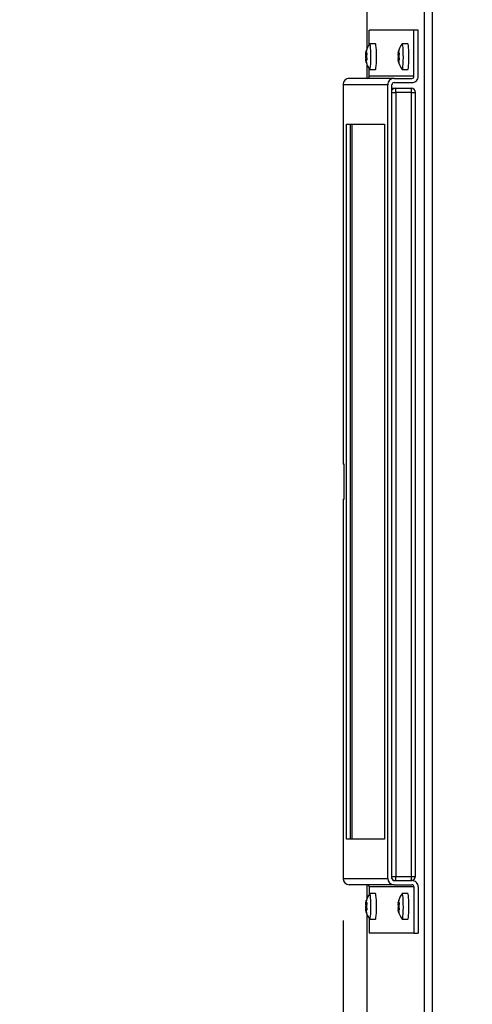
# Model space of a CAD drawing. Header units: inches. Extents: x -1 to 128, y 3 to 101.
# Tile 4 of 17: x 20.03 to 26.48, y 57.67 to 71.72. Entities that reach past the tile are written whole.
import ezdxf

# ---------------------------------------------------------------- set-up
doc = ezdxf.new("R2010")
doc.units = ezdxf.units.IN
doc.header["$LTSCALE"] = 12
doc.header["$MEASUREMENT"] = 0
doc.header["$PDSIZE"] = -1
doc.linetypes.add('SLD-Solid', pattern=[0])
doc.layers.add('DIMENSIONS', color=140, linetype='SLD-Solid', lineweight=25)
doc.styles.get("Standard").update_dxf_attribs({"font": 'verdana.ttf'})
doc.dimstyles.get("Standard").update_dxf_attribs({"dimtxt": 0.18, "dimasz": 0.18, "dimexe": 0.18, "dimexo": 0.0625, "dimgap": 0.09, "dimtad": 0, "dimtih": 1, "dimtoh": 1, "dimdec": 4, "dimzin": 0, "dimdsep": 46, "dimtxsty": 'Standard', "dimcen": 0.09, "dimadec": 0, "dimazin": 0, "dimtfac": 1, "dimtdec": 4, "dimtofl": 0, "dimtmove": 0, "dimatfit": 3, "dimfxl": 0, "dimtolj": 1, "dimtzin": 0, "dimarcsym": 0})

# ---------------------------------------------------------------- blocks, each defined once
blk = doc.blocks.new('*D134')
at = {"layer": 'Defpoints', "color": 0}
for p in [(24.642, 59.467), (24.985, 48.336), (24.642, 45.374)]:
    blk.add_point(p, dxfattribs=at)
at = {"layer": 'DIMENSIONS', "color": 0, "lineweight": -2}
for p, q in [((24.642, 58.867), (24.642, 43.874)), ((24.985, 47.736), (24.985, 43.874)), ((23.892, 45.374), (23.142, 45.374)), ((25.735, 45.374), (26.485, 45.374))]:
    blk.add_line(p, q, dxfattribs=at)
at = {"layer": 'DIMENSIONS', "color": 0}
for points in [[(23.892, 45.499), (23.892, 45.249), (24.642, 45.374)], [(25.735, 45.499), (25.735, 45.249), (24.985, 45.374)]]:
    blk.add_solid(points, dxfattribs=at)
at = {"layer": 'DIMENSIONS', "color": 0, "char_height": 0.75, "attachment_point": 5}
for s, insert in [('\\A1;0.34', (21.373, 46.015)), ('\\A1;[8.70]', (21.373, 44.634))]:
    blk.add_mtext(s, dxfattribs=dict(at, insert=insert))

msp = doc.modelspace()

# ---------------------------------------------------------------- linework, layer by layer
for p, q in [((25.80281, 48.36631), (25.80281, 83.60331)), ((25.91837, 48.36631), (25.91837, 83.60331)), ((24.9847, 71.30441), (24.9847, 77.13331)), ((25.01557, 71.36018), (25.01557, 71.56731)), ((25.65355, 71.56731), (25.01557, 71.56731)), ((25.71332, 71.56731), (25.65355, 71.56731)), ((25.65355, 70.90731), (25.65355, 71.56731)), ((25.71332, 70.90731), (25.71332, 71.56731)), ((25.1036, 71.37031), (25.0239, 71.37031)), ((25.56552, 71.37031), (25.48583, 71.37031)), ((24.9661, 71.23918), (24.98155, 71.23918)), ((24.96643, 71.20903), (24.97788, 71.20903)), ((24.96749, 71.24947), (24.97182, 71.24947)), ((24.96774, 71.23828), (24.98169, 71.23828)), ((24.97148, 71.26592), (24.97404, 71.26592)), ((24.97323, 71.24327), (24.9801, 71.24327)), ((24.97344, 71.24329), (24.98009, 71.24329)), ((25.42803, 71.23918), (25.44347, 71.23918)), ((25.42835, 71.20903), (25.4398, 71.20903)), ((25.42942, 71.24947), (25.43375, 71.24947)), ((25.42967, 71.23828), (25.44361, 71.23828)), ((25.4334, 71.26592), (25.43597, 71.26592)), ((25.43516, 71.24327), (25.44203, 71.24327)), ((25.43537, 71.24329), (25.44202, 71.24329)), ((24.96406, 71.19349), (24.97507, 71.19349)), ((24.96414, 71.17451), (24.97755, 71.17451)), ((24.97229, 71.13134), (24.96652, 71.13134)), ((24.96665, 71.15807), (24.98168, 71.15807)), ((24.96803, 71.12264), (24.97281, 71.12264)), ((24.97215, 71.10709), (24.97528, 71.10709)), ((24.9847, 70.87731), (24.9847, 71.0702)), ((25.42598, 71.19349), (25.437, 71.19349)), ((25.42606, 71.17451), (25.43948, 71.17451)), ((25.43422, 71.13134), (25.42844, 71.13134)), ((25.42857, 71.15807), (25.44361, 71.15807)), ((25.42996, 71.12264), (25.43474, 71.12264)), ((25.43408, 71.10709), (25.43721, 71.10709)), ((25.01557, 70.90731), (25.01557, 71.01443)), ((25.0239, 71.00431), (25.1036, 71.00431)), ((25.48583, 71.00431), (25.56552, 71.00431)), ((24.642, 70.78731), (24.64165, 70.78731)), ((24.64165, 70.78731), (24.64165, 65.37731)), ((24.642, 70.78731), (24.642, 65.37731)), ((25.27998, 70.78731), (24.642, 70.78731)), ((25.36963, 70.87731), (24.73165, 70.87731)), ((25.65355, 70.90731), (25.01557, 70.90731)), ((25.27998, 59.46731), (25.27998, 70.78731)), ((25.33975, 59.46731), (25.33975, 70.78731)), ((25.36963, 70.87731), (25.62366, 70.87731)), ((25.36963, 70.81731), (25.62366, 70.81731)), ((25.33975, 70.73731), (25.38993, 70.73731)), ((25.33975, 70.67731), (25.39516, 70.67731)), ((25.38993, 70.73731), (25.61308, 70.73731)), ((25.39516, 70.67731), (25.39516, 59.49731)), ((25.61831, 70.67731), (25.39516, 70.67731)), ((25.61831, 59.49731), (25.61831, 70.67731)), ((25.61831, 70.67731), (25.67308, 70.67731)), ((25.67308, 59.49731), (25.67308, 70.67731)), ((24.6908, 70.22731), (25.23117, 70.22731)), ((24.6908, 60.02731), (24.6908, 70.22731)), ((24.75057, 60.02731), (24.75057, 70.22731)), ((24.77262, 60.02731), (24.77262, 70.22731)), ((25.23117, 70.22731), (25.23117, 60.02731)), ((24.64165, 65.37731), (24.642, 65.37731)), ((24.6603, 65.37731), (24.642, 65.37731)), ((24.6603, 64.87731), (24.6603, 65.37731)), ((24.642, 64.87731), (24.64165, 64.87731)), ((24.64165, 64.87731), (24.64165, 59.46731)), ((24.642, 64.87731), (24.642, 59.46731)), ((24.642, 64.87731), (24.6603, 64.87731)), ((25.23117, 60.02731), (24.6908, 60.02731)), ((24.64165, 59.46731), (24.642, 59.46731)), ((24.642, 59.46731), (25.27998, 59.46731)), ((25.33975, 59.49731), (25.39516, 59.49731)), ((25.36963, 59.43731), (25.62366, 59.43731)), ((25.39516, 59.49731), (25.61831, 59.49731)), ((25.61831, 59.49731), (25.67308, 59.49731)), ((25.36963, 59.37731), (24.73165, 59.37731)), ((24.9847, 59.18441), (24.9847, 59.37731)), ((25.01557, 59.34731), (25.01557, 59.24018)), ((25.65355, 59.34731), (25.01557, 59.34731)), ((25.36963, 59.37731), (25.62366, 59.37731)), ((25.65355, 59.34731), (25.65355, 58.68731)), ((25.71332, 59.34731), (25.71332, 58.68731)), ((24.96749, 59.12947), (24.97182, 59.12947)), ((24.97148, 59.14592), (24.97404, 59.14592)), ((24.97323, 59.12327), (24.9801, 59.12327)), ((24.97344, 59.12329), (24.98009, 59.12329)), ((25.1036, 59.25031), (25.0239, 59.25031)), ((25.42942, 59.12947), (25.43375, 59.12947)), ((25.4334, 59.14592), (25.43597, 59.14592)), ((25.43516, 59.12327), (25.44203, 59.12327)), ((25.43537, 59.12329), (25.44202, 59.12329)), ((25.56552, 59.25031), (25.48583, 59.25031)), ((24.96406, 59.07349), (24.97507, 59.07349)), ((24.96414, 59.05451), (24.97755, 59.05451)), ((24.9661, 59.11918), (24.98155, 59.11918)), ((24.96643, 59.08903), (24.97788, 59.08903)), ((24.97229, 59.01134), (24.96652, 59.01134)), ((24.96665, 59.03807), (24.98168, 59.03807)), ((24.96774, 59.11828), (24.98169, 59.11828)), ((24.96803, 59.00264), (24.97281, 59.00264)), ((24.97215, 58.98709), (24.97528, 58.98709)), ((25.42598, 59.07349), (25.437, 59.07349)), ((25.42606, 59.05451), (25.43948, 59.05451)), ((25.42803, 59.11918), (25.44347, 59.11918)), ((25.42835, 59.08903), (25.4398, 59.08903)), ((25.43422, 59.01134), (25.42844, 59.01134)), ((25.42857, 59.03807), (25.44361, 59.03807)), ((25.42967, 59.11828), (25.44361, 59.11828)), ((25.42996, 59.00264), (25.43474, 59.00264)), ((25.43408, 58.98709), (25.43721, 58.98709)), ((24.9847, 56.49931), (24.9847, 58.9502)), ((25.01557, 58.89443), (25.01557, 58.68731)), ((25.0239, 58.88431), (25.1036, 58.88431)), ((25.48583, 58.88431), (25.56552, 58.88431)), ((25.65355, 58.68731), (25.01557, 58.68731)), ((25.65355, 58.68731), (25.71332, 58.68731))]:
    msp.add_line(p, q)
for centre, radius, start, end in [((25.26206, 71.18731), 0.30107, 142.854325, 165.020358), ((25.72399, 71.18731), 0.30107, 142.854325, 165.020358), ((25.26206, 71.18731), 0.30107, 165.020358, 167.921705), ((25.0228, 71.19082), 0.04784, 168.804919, 191.682853), ((25.72399, 71.18731), 0.30107, 165.020358, 167.921705), ((25.48473, 71.19082), 0.04784, 168.804919, 191.682853), ((25.0528, 71.18438), 0.08921, 174.138026, 186.349747), ((25.26206, 71.18731), 0.30107, 191.697741, 217.145675), ((25.51472, 71.18438), 0.08921, 174.138026, 186.349747), ((25.72399, 71.18731), 0.30107, 191.697741, 217.145675), ((25.61308, 70.67731), 0.06, 0, 90), ((25.61308, 59.49731), 0.06, 270, 0), ((25.26206, 59.06731), 0.30107, 165.020358, 167.921705), ((25.26206, 59.06731), 0.30107, 142.854325, 165.020358), ((25.72399, 59.06731), 0.30107, 165.020358, 167.921705), ((25.72399, 59.06731), 0.30107, 142.854325, 165.020358), ((25.0528, 59.06438), 0.08921, 174.138026, 186.349747), ((25.26206, 59.06731), 0.30107, 191.697741, 217.145675), ((25.0228, 59.07082), 0.04784, 168.804919, 191.682853), ((25.51472, 59.06438), 0.08921, 174.138026, 186.349747), ((25.72399, 59.06731), 0.30107, 191.697741, 217.145675), ((25.48473, 59.07082), 0.04784, 168.804919, 191.682853)]:
    msp.add_arc(centre, radius, start, end)
for centre, major_axis, ratio, start_param, end_param in [((25.0239, 71.18731), (0, 0.183), 0.08715574, 0, 0.11454618), ((25.0239, 71.18731), (0, 0.183), 0.08715574, 3.02704648, 6.28318531), ((25.1036, 71.18731), (0, 0.183), 0.08715574, 3.14159265, 6.28318531), ((25.48583, 71.18731), (0, 0.183), 0.08715574, 0, 0.11454618), ((25.48583, 71.18731), (0, 0.183), 0.08715574, 3.02704648, 6.28318531), ((25.56552, 71.18731), (0, 0.183), 0.08715574, 3.14159265, 6.28318531), ((25.25811, 71.15806), (0.29352, -0.0397), 0.83740494, 3.0955701, 3.15896345), ((25.26183, 71.24124), (-0.29619, -0.00126), 0.04859576, 0.05539847, 0.11879182), ((25.25788, 71.21199), (-0.29202, -0.04951), 0.8860007, 5.88793505, 5.9513284), ((25.26602, 71.21655), (0.29352, -0.0397), 0.83740494, 3.0955701, 3.15896345), ((25.26183, 71.24124), (-0.29619, -0.00126), 0.04859576, -0.29353172, -0.23013837), ((25.26625, 71.16262), (-0.29202, -0.04951), 0.8860007, 5.88793505, 5.9513284), ((25.72003, 71.15806), (0.29352, -0.0397), 0.83740494, 3.0955701, 3.15896345), ((25.72376, 71.24124), (-0.29619, -0.00126), 0.04859576, 0.05539847, 0.11879182), ((25.7198, 71.21199), (-0.29202, -0.04951), 0.8860007, 5.88793505, 5.9513284), ((25.72794, 71.21655), (0.29352, -0.0397), 0.83740494, 3.0955701, 3.15896345), ((25.72376, 71.24124), (-0.29619, -0.00126), 0.04859576, -0.29353172, -0.23013837), ((25.72817, 71.16262), (-0.29202, -0.04951), 0.8860007, 5.88793505, 5.9513284), ((25.25788, 71.21199), (0.29202, 0.04951), 0.8860007, 3.0952726, 3.15866595), ((25.25811, 71.15806), (-0.29352, 0.0397), 0.83740494, 0.30290764, 0.36630099), ((25.26625, 71.16262), (0.29202, 0.04951), 0.8860007, 3.0952726, 3.15866595), ((25.26229, 71.13338), (-0.29619, -0.00126), 0.04859576, -0.29353172, -0.23013837), ((25.26602, 71.21655), (-0.29352, 0.0397), 0.83740494, 0.30290764, 0.36630099), ((25.7198, 71.21199), (0.29202, 0.04951), 0.8860007, 3.0952726, 3.15866595), ((25.72003, 71.15806), (-0.29352, 0.0397), 0.83740494, 0.30290764, 0.36630099), ((25.72817, 71.16262), (0.29202, 0.04951), 0.8860007, 3.0952726, 3.15866595), ((25.72422, 71.13338), (-0.29619, -0.00126), 0.04859576, -0.29353172, -0.23013837), ((25.72794, 71.21655), (-0.29352, 0.0397), 0.83740494, 0.30290764, 0.36630099), ((24.73165, 70.78731), (0, -0.09), 0.9961947, 3.14159265, 4.71238898), ((24.98568, 70.90731), (0, -0.03), 0.9961947, 0, 1.57079633), ((25.36963, 70.78731), (0, -0.09), 0.9961947, 3.14159265, 4.71238898), ((25.36963, 70.78731), (0, -0.03), 0.9961947, 3.14159265, 4.71238898), ((25.62366, 70.90731), (0, -0.09), 0.9961947, 0, 1.57079633), ((25.62366, 70.90731), (0, -0.03), 0.9961947, 0, 1.57079633), ((25.38993, 70.67731), (0, 0.06), 0.9961947, 0, 0.99655401), ((25.38993, 70.67731), (0, 0.06), 0.08715574, 4.71238898, 6.28318531), ((25.61308, 70.67731), (0, 0.06), 0.08715574, 4.71238898, 6.28318531), ((24.73165, 59.46731), (0, 0.09), 0.9961947, 1.57079633, 3.14159265), ((25.36963, 59.46731), (0, 0.09), 0.9961947, 1.57079633, 3.14159265), ((25.36963, 59.46731), (0, 0.03), 0.9961947, 1.57079633, 3.14159265), ((25.38993, 59.49731), (0, 0.06), 0.9961947, 2.14902242, 3.14159265), ((25.38993, 59.49731), (0, 0.06), 0.08715574, 3.14159265, 4.71238898), ((25.61308, 59.49731), (0, 0.06), 0.08715574, 3.14159265, 4.71238898), ((25.62366, 59.34731), (0, 0.09), 0.9961947, 4.71238898, 6.28318531), ((24.98568, 59.34731), (0, 0.03), 0.9961947, 4.71238898, 6.28318531), ((25.62366, 59.34731), (0, 0.03), 0.9961947, 4.71238898, 6.28318531), ((25.25788, 59.09199), (-0.29202, -0.04951), 0.8860007, 5.88793505, 5.9513284), ((25.26602, 59.09655), (0.29352, -0.0397), 0.83740494, 3.0955701, 3.15896345), ((25.26183, 59.12124), (-0.29619, -0.00126), 0.04859576, -0.29353172, -0.23013837), ((25.0239, 59.06731), (0, 0.183), 0.08715574, 0, 0.11454618), ((25.0239, 59.06731), (0, 0.183), 0.08715574, 3.02704648, 6.28318531), ((25.1036, 59.06731), (0, 0.183), 0.08715574, 3.14159265, 6.28318531), ((25.7198, 59.09199), (-0.29202, -0.04951), 0.8860007, 5.88793505, 5.9513284), ((25.72794, 59.09655), (0.29352, -0.0397), 0.83740494, 3.0955701, 3.15896345), ((25.72376, 59.12124), (-0.29619, -0.00126), 0.04859576, -0.29353172, -0.23013837), ((25.48583, 59.06731), (0, 0.183), 0.08715574, 0, 0.11454618), ((25.48583, 59.06731), (0, 0.183), 0.08715574, 3.02704648, 6.28318531), ((25.56552, 59.06731), (0, 0.183), 0.08715574, 3.14159265, 6.28318531), ((25.25811, 59.03806), (0.29352, -0.0397), 0.83740494, 3.0955701, 3.15896345), ((25.25788, 59.09199), (0.29202, 0.04951), 0.8860007, 3.0952726, 3.15866595), ((25.26183, 59.12124), (-0.29619, -0.00126), 0.04859576, 0.05539847, 0.11879182), ((25.25811, 59.03806), (-0.29352, 0.0397), 0.83740494, 0.30290764, 0.36630099), ((25.26625, 59.04262), (0.29202, 0.04951), 0.8860007, 3.0952726, 3.15866595), ((25.26229, 59.01338), (-0.29619, -0.00126), 0.04859576, -0.29353172, -0.23013837), ((25.26625, 59.04262), (-0.29202, -0.04951), 0.8860007, 5.88793505, 5.9513284), ((25.26602, 59.09655), (-0.29352, 0.0397), 0.83740494, 0.30290764, 0.36630099), ((25.72003, 59.03806), (0.29352, -0.0397), 0.83740494, 3.0955701, 3.15896345), ((25.7198, 59.09199), (0.29202, 0.04951), 0.8860007, 3.0952726, 3.15866595), ((25.72376, 59.12124), (-0.29619, -0.00126), 0.04859576, 0.05539847, 0.11879182), ((25.72003, 59.03806), (-0.29352, 0.0397), 0.83740494, 0.30290764, 0.36630099), ((25.72817, 59.04262), (0.29202, 0.04951), 0.8860007, 3.0952726, 3.15866595), ((25.72422, 59.01338), (-0.29619, -0.00126), 0.04859576, -0.29353172, -0.23013837), ((25.72817, 59.04262), (-0.29202, -0.04951), 0.8860007, 5.88793505, 5.9513284), ((25.72794, 59.09655), (-0.29352, 0.0397), 0.83740494, 0.30290764, 0.36630099)]:
    msp.add_ellipse(centre, major_axis=major_axis, ratio=ratio, start_param=start_param, end_param=end_param)
for points, knots in [([(24.9661, 71.23918), (24.96592, 71.23934), (24.96595, 71.24039), (24.96643, 71.24397), (24.96689, 71.24652), (24.96749, 71.24947)], [0, 0, 0, 0, 0.5, 0.5, 1, 1, 1, 1]), ([(24.96643, 71.20903), (24.96696, 71.2118), (24.96745, 71.21503), (24.96822, 71.22161), (24.96851, 71.225), (24.96878, 71.23097), (24.96876, 71.23351), (24.96844, 71.23708), (24.96814, 71.23812), (24.96774, 71.23828)], [0, 0, 0, 0, 0.25, 0.25, 0.5, 0.5, 0.75, 0.75, 1, 1, 1, 1]), ([(24.97148, 71.26592), (24.9723, 71.26885), (24.97307, 71.27136), (24.97436, 71.27496), (24.97487, 71.27604), (24.97545, 71.27637), (24.97553, 71.27562), (24.97524, 71.27259), (24.97487, 71.27029), (24.97434, 71.26752)], [0, 0, 0, 0, 0.25, 0.25, 0.5, 0.5, 0.75, 0.75, 1, 1, 1, 1]), ([(24.97197, 71.25198), (24.97165, 71.24919), (24.97162, 71.24689), (24.97213, 71.24386), (24.97268, 71.24313), (24.97344, 71.24329)], [0, 0, 0, 0, 0.5, 0.5, 1, 1, 1, 1]), ([(24.9783, 71.24419), (24.97927, 71.24436), (24.98014, 71.24365), (24.98145, 71.24065), (24.9819, 71.23834), (24.98222, 71.2327), (24.98209, 71.22942), (24.98131, 71.22281), (24.98067, 71.21948), (24.97985, 71.21655)], [0, 0, 0, 0, 0.25, 0.25, 0.5, 0.5, 0.75, 0.75, 1, 1, 1, 1]), ([(25.42803, 71.23918), (25.42784, 71.23934), (25.42787, 71.24039), (25.42836, 71.24397), (25.42881, 71.24652), (25.42942, 71.24947)], [0, 0, 0, 0, 0.5, 0.5, 1, 1, 1, 1]), ([(25.42835, 71.20903), (25.42889, 71.2118), (25.42938, 71.21503), (25.43015, 71.22161), (25.43043, 71.225), (25.4307, 71.23097), (25.43068, 71.23351), (25.43037, 71.23708), (25.43007, 71.23812), (25.42967, 71.23828)], [0, 0, 0, 0, 0.25, 0.25, 0.5, 0.5, 0.75, 0.75, 1, 1, 1, 1]), ([(25.4334, 71.26592), (25.43422, 71.26885), (25.435, 71.27136), (25.43629, 71.27496), (25.43679, 71.27604), (25.43738, 71.27637), (25.43745, 71.27562), (25.43716, 71.27259), (25.4368, 71.27029), (25.43627, 71.26752)], [0, 0, 0, 0, 0.25, 0.25, 0.5, 0.5, 0.75, 0.75, 1, 1, 1, 1]), ([(25.43389, 71.25198), (25.43357, 71.24919), (25.43354, 71.24689), (25.43406, 71.24386), (25.4346, 71.24313), (25.43537, 71.24329)], [0, 0, 0, 0, 0.5, 0.5, 1, 1, 1, 1]), ([(25.44022, 71.24419), (25.4412, 71.24436), (25.44206, 71.24365), (25.44338, 71.24065), (25.44383, 71.23834), (25.44414, 71.2327), (25.44402, 71.22942), (25.44324, 71.22281), (25.44259, 71.21948), (25.44177, 71.21655)], [0, 0, 0, 0, 0.25, 0.25, 0.5, 0.5, 0.75, 0.75, 1, 1, 1, 1]), ([(24.96803, 71.12264), (24.9674, 71.12543), (24.96693, 71.12772), (24.96642, 71.13075), (24.96638, 71.13148), (24.96656, 71.13132)], [0, 0, 0, 0, 0.5, 0.5, 1, 1, 1, 1]), ([(24.96886, 71.13129), (24.96893, 71.1316), (24.96899, 71.13199), (24.96918, 71.13396), (24.96918, 71.13627), (24.96886, 71.14191), (24.96855, 71.14519), (24.96772, 71.15181), (24.9672, 71.15513), (24.96665, 71.15807)], [0.17116719, 0.17116719, 0.17116719, 0.17116719, 0.25, 0.25, 0.5, 0.5, 0.75, 0.75, 1, 1, 1, 1]), ([(24.9739, 71.13543), (24.97313, 71.13527), (24.9726, 71.13422), (24.97211, 71.13064), (24.97216, 71.1281), (24.97251, 71.12514)], [0, 0, 0, 0, 0.5, 0.5, 1, 1, 1, 1]), ([(24.97502, 71.1087), (24.97557, 71.10576), (24.97595, 71.10325), (24.97628, 71.09966), (24.97621, 71.09858), (24.97563, 71.09825), (24.97512, 71.09899), (24.9738, 71.10203), (24.973, 71.10432), (24.97215, 71.10709)], [0, 0, 0, 0, 0.25, 0.25, 0.5, 0.5, 0.75, 0.75, 1, 1, 1, 1]), ([(24.98007, 71.16559), (24.98091, 71.16281), (24.98158, 71.15959), (24.98241, 71.153), (24.98257, 71.14961), (24.98231, 71.14364), (24.98188, 71.1411), (24.9806, 71.13753), (24.97973, 71.1365), (24.97876, 71.13633)], [0, 0, 0, 0, 0.25, 0.25, 0.5, 0.5, 0.75, 0.75, 1, 1, 1, 1]), ([(25.42996, 71.12264), (25.42933, 71.12543), (25.42885, 71.12772), (25.42834, 71.13075), (25.4283, 71.13148), (25.42849, 71.13132)], [0, 0, 0, 0, 0.5, 0.5, 1, 1, 1, 1]), ([(25.43078, 71.13129), (25.43085, 71.1316), (25.43092, 71.13199), (25.43111, 71.13396), (25.4311, 71.13627), (25.43079, 71.14191), (25.43048, 71.14519), (25.42965, 71.15181), (25.42913, 71.15513), (25.42857, 71.15807)], [0.17116719, 0.17116719, 0.17116719, 0.17116719, 0.25, 0.25, 0.5, 0.5, 0.75, 0.75, 1, 1, 1, 1]), ([(25.43582, 71.13543), (25.43506, 71.13527), (25.43452, 71.13422), (25.43404, 71.13064), (25.43409, 71.1281), (25.43443, 71.12514)], [0, 0, 0, 0, 0.5, 0.5, 1, 1, 1, 1]), ([(25.43694, 71.1087), (25.4375, 71.10576), (25.43788, 71.10325), (25.4382, 71.09966), (25.43814, 71.09858), (25.43755, 71.09825), (25.43704, 71.09899), (25.43572, 71.10203), (25.43492, 71.10432), (25.43408, 71.10709)], [0, 0, 0, 0, 0.25, 0.25, 0.5, 0.5, 0.75, 0.75, 1, 1, 1, 1]), ([(25.44199, 71.16559), (25.44283, 71.16281), (25.4435, 71.15959), (25.44434, 71.153), (25.4445, 71.14961), (25.44423, 71.14364), (25.44381, 71.1411), (25.44252, 71.13753), (25.44166, 71.1365), (25.44068, 71.13633)], [0, 0, 0, 0, 0.25, 0.25, 0.5, 0.5, 0.75, 0.75, 1, 1, 1, 1]), ([(24.9661, 59.11918), (24.96592, 59.11934), (24.96595, 59.12039), (24.96643, 59.12397), (24.96689, 59.12652), (24.96749, 59.12947)], [0, 0, 0, 0, 0.5, 0.5, 1, 1, 1, 1]), ([(24.97148, 59.14592), (24.9723, 59.14885), (24.97307, 59.15136), (24.97436, 59.15496), (24.97487, 59.15604), (24.97545, 59.15637), (24.97553, 59.15562), (24.97524, 59.15259), (24.97487, 59.15029), (24.97434, 59.14752)], [0, 0, 0, 0, 0.25, 0.25, 0.5, 0.5, 0.75, 0.75, 1, 1, 1, 1]), ([(24.97197, 59.13198), (24.97165, 59.12919), (24.97162, 59.12689), (24.97213, 59.12386), (24.97268, 59.12313), (24.97344, 59.12329)], [0, 0, 0, 0, 0.5, 0.5, 1, 1, 1, 1]), ([(24.9783, 59.12419), (24.97927, 59.12436), (24.98014, 59.12365), (24.98145, 59.12065), (24.9819, 59.11834), (24.98222, 59.1127), (24.98209, 59.10942), (24.98131, 59.10281), (24.98067, 59.09948), (24.97985, 59.09655)], [0, 0, 0, 0, 0.25, 0.25, 0.5, 0.5, 0.75, 0.75, 1, 1, 1, 1]), ([(25.42803, 59.11918), (25.42784, 59.11934), (25.42787, 59.12039), (25.42836, 59.12397), (25.42881, 59.12652), (25.42942, 59.12947)], [0, 0, 0, 0, 0.5, 0.5, 1, 1, 1, 1]), ([(25.4334, 59.14592), (25.43422, 59.14885), (25.435, 59.15136), (25.43629, 59.15496), (25.43679, 59.15604), (25.43738, 59.15637), (25.43745, 59.15562), (25.43716, 59.15259), (25.4368, 59.15029), (25.43627, 59.14752)], [0, 0, 0, 0, 0.25, 0.25, 0.5, 0.5, 0.75, 0.75, 1, 1, 1, 1]), ([(25.43389, 59.13198), (25.43357, 59.12919), (25.43354, 59.12689), (25.43406, 59.12386), (25.4346, 59.12313), (25.43537, 59.12329)], [0, 0, 0, 0, 0.5, 0.5, 1, 1, 1, 1]), ([(25.44022, 59.12419), (25.4412, 59.12436), (25.44206, 59.12365), (25.44338, 59.12065), (25.44383, 59.11834), (25.44414, 59.1127), (25.44402, 59.10942), (25.44324, 59.10281), (25.44259, 59.09948), (25.44177, 59.09655)], [0, 0, 0, 0, 0.25, 0.25, 0.5, 0.5, 0.75, 0.75, 1, 1, 1, 1]), ([(24.96803, 59.00264), (24.9674, 59.00543), (24.96693, 59.00772), (24.96642, 59.01075), (24.96638, 59.01148), (24.96656, 59.01132)], [0, 0, 0, 0, 0.5, 0.5, 1, 1, 1, 1]), ([(24.96643, 59.08903), (24.96696, 59.0918), (24.96745, 59.09503), (24.96822, 59.10161), (24.96851, 59.105), (24.96878, 59.11097), (24.96876, 59.11351), (24.96844, 59.11708), (24.96814, 59.11812), (24.96774, 59.11828)], [0, 0, 0, 0, 0.25, 0.25, 0.5, 0.5, 0.75, 0.75, 1, 1, 1, 1]), ([(24.96886, 59.01129), (24.96893, 59.0116), (24.96899, 59.01199), (24.96918, 59.01396), (24.96918, 59.01627), (24.96886, 59.02191), (24.96855, 59.02519), (24.96772, 59.03181), (24.9672, 59.03513), (24.96665, 59.03807)], [0.17116719, 0.17116719, 0.17116719, 0.17116719, 0.25, 0.25, 0.5, 0.5, 0.75, 0.75, 1, 1, 1, 1]), ([(24.9739, 59.01543), (24.97313, 59.01527), (24.9726, 59.01422), (24.97211, 59.01064), (24.97216, 59.0081), (24.97251, 59.00514)], [0, 0, 0, 0, 0.5, 0.5, 1, 1, 1, 1]), ([(24.97502, 58.9887), (24.97557, 58.98576), (24.97595, 58.98325), (24.97628, 58.97966), (24.97621, 58.97858), (24.97563, 58.97825), (24.97512, 58.97899), (24.9738, 58.98203), (24.973, 58.98432), (24.97215, 58.98709)], [0, 0, 0, 0, 0.25, 0.25, 0.5, 0.5, 0.75, 0.75, 1, 1, 1, 1]), ([(24.98007, 59.04559), (24.98091, 59.04281), (24.98158, 59.03959), (24.98241, 59.033), (24.98257, 59.02961), (24.98231, 59.02364), (24.98188, 59.0211), (24.9806, 59.01753), (24.97973, 59.0165), (24.97876, 59.01633)], [0, 0, 0, 0, 0.25, 0.25, 0.5, 0.5, 0.75, 0.75, 1, 1, 1, 1]), ([(25.42996, 59.00264), (25.42933, 59.00543), (25.42885, 59.00772), (25.42834, 59.01075), (25.4283, 59.01148), (25.42849, 59.01132)], [0, 0, 0, 0, 0.5, 0.5, 1, 1, 1, 1]), ([(25.42835, 59.08903), (25.42889, 59.0918), (25.42938, 59.09503), (25.43015, 59.10161), (25.43043, 59.105), (25.4307, 59.11097), (25.43068, 59.11351), (25.43037, 59.11708), (25.43007, 59.11812), (25.42967, 59.11828)], [0, 0, 0, 0, 0.25, 0.25, 0.5, 0.5, 0.75, 0.75, 1, 1, 1, 1]), ([(25.43078, 59.01129), (25.43085, 59.0116), (25.43092, 59.01199), (25.43111, 59.01396), (25.4311, 59.01627), (25.43079, 59.02191), (25.43048, 59.02519), (25.42965, 59.03181), (25.42913, 59.03513), (25.42857, 59.03807)], [0.17116719, 0.17116719, 0.17116719, 0.17116719, 0.25, 0.25, 0.5, 0.5, 0.75, 0.75, 1, 1, 1, 1]), ([(25.43582, 59.01543), (25.43506, 59.01527), (25.43452, 59.01422), (25.43404, 59.01064), (25.43409, 59.0081), (25.43443, 59.00514)], [0, 0, 0, 0, 0.5, 0.5, 1, 1, 1, 1]), ([(25.43694, 58.9887), (25.4375, 58.98576), (25.43788, 58.98325), (25.4382, 58.97966), (25.43814, 58.97858), (25.43755, 58.97825), (25.43704, 58.97899), (25.43572, 58.98203), (25.43492, 58.98432), (25.43408, 58.98709)], [0, 0, 0, 0, 0.25, 0.25, 0.5, 0.5, 0.75, 0.75, 1, 1, 1, 1]), ([(25.44199, 59.04559), (25.44283, 59.04281), (25.4435, 59.03959), (25.44434, 59.033), (25.4445, 59.02961), (25.44423, 59.02364), (25.44381, 59.0211), (25.44252, 59.01753), (25.44166, 59.0165), (25.44068, 59.01633)], [0, 0, 0, 0, 0.25, 0.25, 0.5, 0.5, 0.75, 0.75, 1, 1, 1, 1])]:
    msp.add_open_spline(points, degree=3, knots=knots)

# ---------------------------------------------------------------- dimensions: what is measured, and where the dimension line sits
at = {"layer": 'DIMENSIONS'}
dim = msp.add_linear_dim(base=(24.642, 45.37417), p1=(24.9847, 48.33629), p2=(24.642, 59.46731), dimstyle='Standard', override={"dimtxt": 0.75, "dimasz": 0.75, "dimexe": 1.5, "dimexo": 0.6, "dimgap": 0.25, "dimdec": 2, "dimzin": 1, "dimpost": '\\X', "dimtdec": 2, "dimtzin": 1}, dxfattribs=at)
dim.commit()
dim.dimension.update_dxf_attribs({"geometry": '*D134', "text_midpoint": (21.3726, 45.37417)})

doc.saveas('drawing.dxf')
